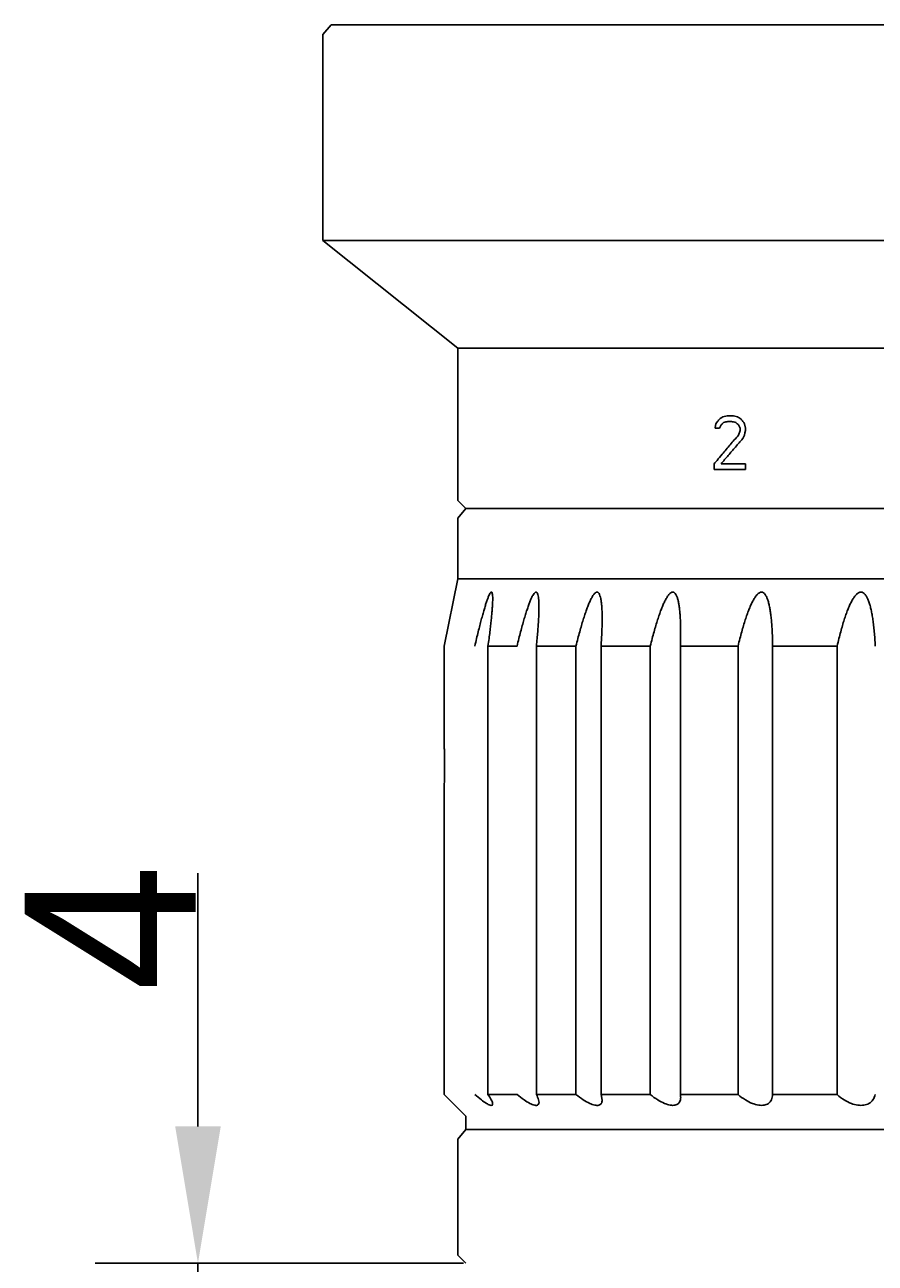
# Model space of a CAD drawing. Header units: millimetres. Extents: x 16567 to 19067, y 2074 to 4074.
# Tile 2 of 11: x 17022 to 17271, y 2409 to 2771. Entities that reach past the tile are written whole.
import ezdxf

# ---------------------------------------------------------------- set-up
doc = ezdxf.new("R2010")
doc.units = ezdxf.units.MM
doc.dimstyles.new('ISO-25', dxfattribs={"dimtxt": 2.5, "dimasz": 40, "dimexe": 30, "dimexo": 0.625, "dimtad": 1, "dimdec": 4, "dimdsep": 46, "dimlunit": 6, "dimtxsty": 'Standard', "dimcen": 2.5, "dimadec": 0, "dimazin": 0, "dimtfac": 1, "dimtdec": 4, "dimtmove": 0, "dimatfit": 3, "dimfxl": 1, "dimtolj": 1, "dimtzin": 0, "dimarcsym": 0})

# ---------------------------------------------------------------- blocks, each defined once
blk = doc.blocks.new('*D56')
at = {"color": 0, "lineweight": -2}
for p, q in [((17072.73, 2448.6), (17072.73, 2522.65)), ((17150.39, 2408.6), (17042.73, 2408.6)), ((17072.73, 2408.6), (17072.73, 2375.53)), ((17268.9, 2375.53), (17042.73, 2375.53)), ((17072.73, 2335.53), (17072.73, 2295.53))]:
    blk.add_line(p, q, dxfattribs=at)
at = {"color": 0}
for points in [[(17066.07, 2448.6), (17079.4, 2448.6), (17072.73, 2408.6)], [(17079.4, 2335.53), (17066.07, 2335.53), (17072.73, 2375.53)]]:
    blk.add_solid(points, dxfattribs=at)
at = {"layer": 'Defpoints', "color": 0}
for p in [(17151.01, 2408.6), (17072.73, 2375.53), (17269.53, 2375.53)]:
    blk.add_point(p, dxfattribs=at)
at = {"color": 0, "insert": (17047.11, 2506.66), "char_height": 2.5, "attachment_point": 5, "rotation": 90}
blk.add_mtext('\\A1;{{\\H20x;4}}', dxfattribs=at)

msp = doc.modelspace()

# ---------------------------------------------------------------- linework, layer by layer
for p, q in [((17111.63337, 2770.6178), (17109.27087, 2767.78278)), ((17111.63558, 2770.6178), (17618.7811, 2770.6178)), ((17109.27084, 2767.7828), (17109.27084, 2707.53905)), ((17621.14584, 2707.53905), (17109.27084, 2707.53905)), ((17109.27084, 2707.53905), (17148.64584, 2676.03905)), ((17581.77084, 2676.03905), (17148.64584, 2676.03905)), ((17148.64584, 2676.03905), (17148.64584, 2631.5453)), ((17224.14281, 2654.00581), (17223.93599, 2652.88754)), ((17225.13763, 2652.66538), (17225.63695, 2653.6707)), ((17228.65946, 2654.67602), (17227.64693, 2654.67602)), ((17228.91337, 2656.35155), (17227.89959, 2656.35155)), ((17230.69942, 2653.6707), (17231.21249, 2652.66538)), ((17232.759, 2652.66538), (17232.50049, 2654.00581)), ((17223.93599, 2652.88754), (17223.89491, 2652.66538)), ((17225.13763, 2652.66538), (17223.89491, 2652.66538)), ((17231.21249, 2651.99517), (17230.69942, 2650.65474)), ((17231.21249, 2652.66538), (17231.21249, 2651.99517)), ((17231.98438, 2649.64942), (17232.50049, 2650.65474)), ((17232.50049, 2650.65474), (17232.62971, 2651.32495)), ((17232.62971, 2651.32495), (17232.759, 2651.99517)), ((17232.759, 2652.66538), (17232.759, 2651.99517)), ((17223.64733, 2642.27708), (17223.64733, 2640.60155)), ((17232.759, 2640.60155), (17223.64733, 2640.60155)), ((17232.759, 2642.27708), (17225.63695, 2642.27708)), ((17232.759, 2642.27708), (17232.759, 2640.60155)), ((17151.00834, 2629.18279), (17148.64584, 2631.54529)), ((17151.00833, 2629.1828), (17148.64584, 2626.42652)), ((17151.00834, 2629.1828), (17579.40649, 2629.1828)), ((17148.64584, 2626.42652), (17148.64584, 2608.7078)), ((17148.64584, 2608.7078), (17144.70834, 2589.0203)), ((17581.77084, 2608.7078), (17148.64584, 2608.7078)), ((17144.70834, 2589.0203), (17144.70834, 2560.27655)), ((17165.99022, 2589.0203), (17157.51027, 2589.0203)), ((17157.51027, 2589.0203), (17157.51027, 2457.90155)), ((17183.22775, 2589.0203), (17171.64961, 2589.0203)), ((17171.64961, 2589.0203), (17171.64961, 2457.90155)), ((17183.22775, 2589.0203), (17183.22775, 2457.90155)), ((17204.94625, 2589.0203), (17190.55501, 2589.0203)), ((17190.55501, 2589.0203), (17190.55501, 2457.90155)), ((17204.94625, 2589.0203), (17204.94625, 2457.90155)), ((17230.61093, 2589.0203), (17213.76096, 2589.0203)), ((17213.76096, 2589.0203), (17213.76096, 2457.90155)), ((17230.61093, 2589.0203), (17230.61093, 2457.90155)), ((17259.58985, 2589.0203), (17240.69604, 2589.0203)), ((17240.69604, 2589.0203), (17240.69604, 2457.90155)), ((17259.58985, 2589.0203), (17259.58985, 2457.90155)), ((17144.70834, 2547.67655), (17144.70834, 2457.90155)), ((17144.70834, 2457.90155), (17151.00834, 2451.60155)), ((17165.99022, 2457.90155), (17157.51027, 2457.90155)), ((17183.22775, 2457.90155), (17171.64961, 2457.90155)), ((17204.94625, 2457.90155), (17190.55501, 2457.90155)), ((17190.55501, 2457.90155), (17190.87249, 2456.30388)), ((17230.61093, 2457.90155), (17213.76096, 2457.90155)), ((17213.76096, 2457.90155), (17213.82521, 2457.11763)), ((17259.58985, 2457.90155), (17240.69604, 2457.90155)), ((17151.00834, 2451.60155), (17151.00834, 2447.66405)), ((17579.4066, 2447.66405), (17151.01009, 2447.66405)), ((17148.64584, 2444.82905), (17148.64584, 2410.96655)), ((17151.00835, 2408.60406), (17148.64585, 2410.96656))]:
    msp.add_line(p, q)
at = {"color": 0}
msp.add_line((17148.64584, 2444.82905), (17151.01009, 2447.66405), dxfattribs=at)
for points in [[(17224.51222, 2654.50436), (17224.38901, 2654.33823), (17224.26587, 2654.17205), (17224.14281, 2654.00581)], [(17224.63958, 2654.67602), (17224.59712, 2654.61881), (17224.55466, 2654.56158), (17224.51222, 2654.50436)], [(17225.13763, 2655.34623), (17224.97147, 2655.12293), (17224.80546, 2654.89953), (17224.63958, 2654.67602)], [(17225.53473, 2655.6128), (17225.40232, 2655.52401), (17225.26995, 2655.43515), (17225.13763, 2655.34623)], [(17225.63695, 2653.6707), (17225.76201, 2653.78246), (17225.88712, 2653.89416), (17226.01228, 2654.00581)], [(17226.01228, 2654.00581), (17226.07168, 2654.05879), (17226.13109, 2654.11176), (17226.19052, 2654.16472)], [(17227.01664, 2656.184), (17226.72359, 2656.12826), (17226.43056, 2656.07241), (17226.13755, 2656.01644)], [(17226.19052, 2654.16472), (17226.25644, 2654.22347), (17226.32237, 2654.2822), (17226.38832, 2654.34091)], [(17226.38832, 2654.34091), (17226.59774, 2654.39685), (17226.80718, 2654.4527), (17227.01664, 2654.50847)], [(17227.89959, 2656.35155), (17227.60525, 2656.29582), (17227.31094, 2656.23997), (17227.01664, 2656.184)], [(17227.01664, 2654.50847), (17227.22671, 2654.5644), (17227.43681, 2654.62025), (17227.64693, 2654.67602)], [(17228.65946, 2654.67602), (17228.87122, 2654.62009), (17229.08301, 2654.56424), (17229.29482, 2654.50847)], [(17229.67697, 2656.184), (17229.42241, 2656.23975), (17229.16788, 2656.2956), (17228.91337, 2656.35155)], [(17229.29482, 2654.50847), (17229.50723, 2654.45254), (17229.71967, 2654.39668), (17229.93212, 2654.34091)], [(17230.44335, 2656.01644), (17230.18787, 2656.0722), (17229.93241, 2656.12805), (17229.67697, 2656.184)], [(17229.93212, 2654.34091), (17230.05984, 2654.22915), (17230.18761, 2654.11745), (17230.31542, 2654.00581)], [(17230.31542, 2654.00581), (17230.44337, 2653.89405), (17230.57137, 2653.78234), (17230.69942, 2653.6707)], [(17230.8527, 2655.74869), (17230.71621, 2655.83788), (17230.57976, 2655.92713), (17230.44335, 2656.01644)], [(17230.9558, 2655.68134), (17230.92143, 2655.70379), (17230.88706, 2655.72624), (17230.8527, 2655.74869)], [(17231.46948, 2655.34623), (17231.29819, 2655.45784), (17231.12697, 2655.56954), (17230.9558, 2655.68134)], [(17231.98438, 2654.67602), (17231.81262, 2654.89932), (17231.64099, 2655.12273), (17231.46948, 2655.34623)], [(17232.50049, 2654.00581), (17232.32833, 2654.22911), (17232.15629, 2654.45252), (17231.98438, 2654.67602)], [(17231.92864, 2649.58564), (17231.94722, 2649.6069), (17231.9658, 2649.62816), (17231.98438, 2649.64942)], [(17224.45925, 2643.25684), (17224.18827, 2642.93054), (17223.91763, 2642.60395), (17223.64733, 2642.27708)], [(17144.70834, 2560.27655), (17144.71124, 2560.17515), (17144.71407, 2560.07375), (17144.71683, 2559.97234)], [(17144.71683, 2547.98076), (17144.71407, 2547.87935), (17144.71124, 2547.77795), (17144.70834, 2547.67655)]]:
    msp.add_open_spline(points, degree=3)
for points, knots in [([(17226.13755, 2656.01644), (17225.97062, 2655.90484), (17225.76966, 2655.77032), (17225.5688, 2655.63565), (17225.53473, 2655.6128)], [0, 0, 0, 0, 0.6024063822, 0.7254746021, 0.7254746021, 0.7254746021, 0.7254746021]), ([(17230.69942, 2650.65474), (17229.90416, 2649.7261), (17228.32254, 2647.86889), (17226.2448, 2645.40091), (17224.96186, 2643.86207), (17224.45925, 2643.25684)], [0, 0, 0, 0, 3.667889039, 7.318199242, 9.678335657, 9.678335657, 9.678335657, 9.678335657]), ([(17225.63695, 2642.27708), (17226.33288, 2643.09804), (17227.73209, 2644.7399), (17229.82963, 2647.17588), (17231.23287, 2648.78941), (17231.92864, 2649.58564)], [0, 0, 0, 0, 3.22871409, 6.47156861, 9.64374892, 9.64374892, 9.64374892, 9.64374892]), ([(17153.6581, 2589.0203), (17153.8277, 2589.74839), (17154.15704, 2591.14381), (17154.64421, 2593.14824), (17155.10442, 2594.98221), (17155.53972, 2596.65682), (17155.95221, 2598.18139), (17156.34376, 2599.56381), (17156.71681, 2600.80823), (17157.07157, 2601.91926), (17157.41404, 2602.88238), (17157.72841, 2603.71013), (17158.04637, 2604.28172), (17158.2675, 2604.75185), (17158.70019, 2604.75678), (17158.78389, 2604.24751), (17158.87157, 2603.68431), (17158.88125, 2603.13539), (17158.88132, 2602.81727), (17158.88122, 2602.7721)], [0, 0, 0, 0, 2.242740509, 4.301244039, 6.188316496, 7.915177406, 9.491914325, 10.92650667, 12.225036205, 13.390493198, 14.420815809, 15.304005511, 16.009065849, 16.463020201, 16.693387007, 17.085866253, 17.725660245, 18.546813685, 18.682318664, 18.682318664, 18.682318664, 18.682318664]), ([(17165.99022, 2589.0203), (17166.16729, 2589.74868), (17166.51312, 2591.14476), (17167.03078, 2593.14927), (17167.52597, 2594.98334), (17168.00061, 2596.65809), (17168.4567, 2598.18291), (17168.89641, 2599.56557), (17169.32222, 2600.8108), (17169.73619, 2601.92179), (17170.14213, 2602.88956), (17170.53649, 2603.71269), (17170.92646, 2604.31439), (17171.28232, 2604.76101), (17171.78849, 2604.77264), (17172.03406, 2604.28566), (17172.19705, 2603.68281), (17172.31119, 2602.85807), (17172.37988, 2601.89212), (17172.40334, 2601.03074), (17172.40643, 2600.49522), (17172.40642, 2600.32929)], [0, 0, 0, 0, 2.248797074, 4.314750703, 6.210693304, 7.947926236, 9.53669722, 10.985255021, 12.300130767, 13.485075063, 14.539386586, 15.453721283, 16.2030789, 16.727555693, 17.066499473, 17.514362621, 18.175952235, 19.005881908, 19.980635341, 21.089763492, 21.587537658, 21.587537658, 21.587537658, 21.587537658]), ([(17183.22775, 2589.0203), (17183.40793, 2589.74896), (17183.76175, 2591.14566), (17184.29714, 2593.15024), (17184.81515, 2594.98444), (17185.31745, 2596.65935), (17185.80596, 2598.18441), (17186.283, 2599.56737), (17186.7513, 2600.8133), (17187.21403, 2601.92477), (17187.67507, 2602.89566), (17188.13691, 2603.71841), (17188.60044, 2604.33812), (17189.06862, 2604.76812), (17189.64516, 2604.78008), (17190.02184, 2604.31702), (17190.27787, 2603.68811), (17190.48308, 2602.86438), (17190.63672, 2601.89435), (17190.75014, 2600.78438), (17190.8265, 2599.54048), (17190.86535, 2598.26617), (17190.87251, 2597.40639), (17190.8725, 2597.0062)], [0, 0, 0, 0, 2.251816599, 4.322317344, 6.224382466, 7.969418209, 9.567859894, 11.028263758, 12.357666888, 13.560671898, 14.638096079, 15.583529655, 16.378358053, 16.974427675, 17.413615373, 17.929468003, 18.625492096, 19.473851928, 20.459008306, 21.573801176, 22.818617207, 24.197362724, 25.397921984, 25.397921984, 25.397921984, 25.397921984]), ([(17204.94625, 2589.0203), (17205.12509, 2589.74918), (17205.47816, 2591.14641), (17206.01812, 2593.15109), (17206.5462, 2594.9854), (17207.06379, 2596.66047), (17207.57272, 2598.18577), (17208.07536, 2599.56905), (17208.57472, 2600.81558), (17209.07475, 2601.92773), (17209.58022, 2602.90086), (17210.0972, 2603.72487), (17210.62733, 2604.35538), (17211.18771, 2604.77339), (17211.83124, 2604.7828), (17212.3146, 2604.33981), (17212.66512, 2603.69631), (17212.95571, 2602.87056), (17213.19169, 2601.89757), (17213.38555, 2600.78675), (17213.54177, 2599.54213), (17213.66377, 2598.16129), (17213.75276, 2596.63891), (17213.80883, 2594.9673), (17213.82414, 2593.70028), (17213.82522, 2592.98957), (17213.82522, 2592.88768)], [0, 0, 0, 0, 2.251515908, 4.323235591, 6.228104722, 7.977648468, 9.582500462, 11.051534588, 12.392303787, 13.610274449, 14.707795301, 15.681382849, 16.51857037, 17.181058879, 17.709681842, 18.296362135, 19.034607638, 19.908712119, 20.910709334, 22.036874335, 23.289336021, 24.672957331, 26.194765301, 27.863714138, 29.690169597, 29.995837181, 29.995837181, 29.995837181, 29.995837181]), ([(17230.61093, 2589.0203), (17230.78402, 2589.74934), (17231.12761, 2591.14695), (17231.65883, 2593.15172), (17232.18398, 2594.98615), (17232.70413, 2596.66137), (17233.22094, 2598.18688), (17233.7368, 2599.57046), (17234.25494, 2600.81749), (17234.77994, 2601.93033), (17235.3176, 2602.90515), (17235.87659, 2603.73084), (17236.46154, 2604.36793), (17237.09549, 2604.77729), (17237.79942, 2604.78329), (17238.3696, 2604.35522), (17238.80693, 2603.70469), (17239.17633, 2602.87631), (17239.48927, 2601.90112), (17239.75899, 2600.78934), (17239.99134, 2599.54405), (17240.19031, 2598.16281), (17240.35765, 2596.64016), (17240.4938, 2594.96835), (17240.59806, 2593.13787), (17240.66876, 2591.13766), (17240.69079, 2589.74619), (17240.69604, 2589.0203)], [0, 0, 0, 0, 2.247923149, 4.317420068, 6.221514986, 7.971856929, 9.579272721, 11.052938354, 12.400890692, 13.629402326, 14.742246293, 15.738641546, 16.611660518, 17.331152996, 17.936197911, 18.589808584, 19.37303508, 20.277178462, 21.300537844, 22.442520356, 23.706931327, 25.099580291, 26.628062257, 28.301684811, 30.1310351, 32.127930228, 34.30566498, 34.30566498, 34.30566498, 34.30566498]), ([(17259.58985, 2589.0203), (17259.75289, 2589.74942), (17260.07849, 2591.14724), (17260.5879, 2593.15209), (17261.09717, 2594.98662), (17261.60705, 2596.66197), (17262.11901, 2598.18766), (17262.63537, 2599.5715), (17263.15952, 2600.81893), (17263.69649, 2601.93236), (17264.25306, 2602.90845), (17264.83997, 2603.73574), (17265.46522, 2604.37699), (17266.15469, 2604.78024), (17266.90909, 2604.78278), (17267.5484, 2604.36502), (17268.06028, 2603.71175), (17268.49974, 2602.88125), (17268.88202, 2601.9045), (17269.22111, 2600.79187), (17269.52394, 2599.54602), (17269.79504, 2598.16441), (17270.03664, 2596.64151), (17270.24955, 2594.96953), (17270.43341, 2593.13891), (17270.58681, 2591.13861), (17270.66375, 2589.74648), (17270.69703, 2589.0203)], [0, 0, 0, 0, 2.241375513, 4.305415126, 6.205229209, 7.952586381, 9.558486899, 11.032370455, 12.382689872, 13.616408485, 14.738520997, 15.750567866, 16.650340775, 17.414489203, 18.081059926, 18.79311152, 19.619587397, 20.554860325, 21.601806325, 22.762358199, 24.041751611, 25.446627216, 26.985086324, 28.666752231, 30.502405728, 32.503975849, 34.684811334, 34.684811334, 34.684811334, 34.684811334]), ([(17158.88122, 2602.7721), (17158.8806, 2602.49326), (17158.86911, 2601.84446), (17158.81701, 2600.78175), (17158.73074, 2599.53867), (17158.61196, 2598.15881), (17158.461, 2596.63707), (17158.27669, 2594.96592), (17158.05735, 2593.13592), (17157.80066, 2591.13608), (17157.61147, 2589.74576), (17157.51027, 2589.0203)], [0, 0, 0, 0, 0.836534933, 1.946348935, 3.1915569, 4.574595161, 6.101074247, 7.779070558, 9.618378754, 11.630289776, 13.827740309, 13.827740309, 13.827740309, 13.827740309]), ([(17172.40642, 2600.32929), (17172.40641, 2600.08111), (17172.40024, 2599.3734), (17172.3661, 2598.15916), (17172.29396, 2596.63728), (17172.1878, 2594.96601), (17172.04611, 2593.13593), (17171.86664, 2591.13603), (17171.72637, 2589.74573), (17171.64961, 2589.0203)], [0, 0, 0, 0, 0.744561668, 2.123105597, 3.643856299, 5.315112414, 7.146818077, 9.150374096, 11.338805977, 11.338805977, 11.338805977, 11.338805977]), ([(17190.8725, 2597.0062), (17190.8725, 2596.90001), (17190.87102, 2596.23776), (17190.85172, 2594.96649), (17190.79118, 2593.13629), (17190.69337, 2591.1363), (17190.60546, 2589.74579), (17190.55501, 2589.0203)], [0, 0, 0, 0, 0.318593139, 1.986724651, 3.813993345, 5.81193521, 7.993672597, 7.993672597, 7.993672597, 7.993672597]), ([(17213.82522, 2592.88768), (17213.82524, 2592.32435), (17213.81477, 2591.035), (17213.78385, 2589.74595), (17213.76096, 2589.0203)], [0, 0, 0, 0, 1.689986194, 3.868032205, 3.868032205, 3.868032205, 3.868032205]), ([(17144.71683, 2559.97234), (17144.72492, 2559.67455), (17144.74409, 2558.91315), (17144.77105, 2557.56433), (17144.79288, 2555.86447), (17144.80124, 2553.97725), (17144.79291, 2552.09172), (17144.77107, 2550.39008), (17144.74413, 2549.0415), (17144.72493, 2548.27867), (17144.71683, 2547.98076)], [0, 0, 0, 0, 0.893704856, 2.284906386, 4.047258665, 5.99366192, 7.946540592, 9.703815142, 11.098970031, 11.993035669, 11.993035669, 11.993035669, 11.993035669]), ([(17158.86624, 2455.14867), (17158.85707, 2455.02888), (17158.75271, 2454.65466), (17157.87885, 2454.85569), (17156.91933, 2455.39348), (17155.37423, 2456.46128), (17154.2811, 2457.36665), (17153.6581, 2457.90155)], [0, 0, 0, 0, 0.360419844, 0.953002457, 2.118282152, 3.958604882, 6.421989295, 6.421989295, 6.421989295, 6.421989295]), ([(17157.51027, 2457.90155), (17157.85809, 2457.40287), (17158.3514, 2456.58093), (17158.87431, 2455.63175), (17158.87043, 2455.20343), (17158.86624, 2455.14867)], [0, 0, 0, 0, 1.823992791, 2.935124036, 3.099894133, 3.099894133, 3.099894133, 3.099894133]), ([(17172.42715, 2455.63491), (17172.42459, 2455.52603), (17172.37106, 2455.19695), (17171.91551, 2454.65121), (17170.84851, 2454.81873), (17169.56734, 2455.36239), (17167.85842, 2456.42991), (17166.65124, 2457.35774), (17165.99022, 2457.90155)], [0, 0, 0, 0, 0.326726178, 0.992019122, 1.862628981, 3.256317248, 5.267604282, 7.835499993, 7.835499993, 7.835499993, 7.835499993]), ([(17171.64961, 2457.90155), (17171.91145, 2457.40667), (17172.22386, 2456.66931), (17172.43286, 2455.87766), (17172.42715, 2455.63491)], [0, 0, 0, 0, 1.679655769, 2.408127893, 2.408127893, 2.408127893, 2.408127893]), ([(17190.87242, 2456.30388), (17190.87217, 2455.96303), (17190.76409, 2455.2708), (17189.82445, 2454.67699), (17188.58185, 2454.78842), (17187.05133, 2455.33946), (17185.19522, 2456.40122), (17183.91041, 2457.34942), (17183.22775, 2457.90155)], [0, 0, 0, 0, 1.022559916, 1.910836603, 3.038036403, 4.635575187, 6.78608881, 9.420075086, 9.420075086, 9.420075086, 9.420075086]), ([(17213.82856, 2457.11763), (17213.82865, 2456.8606), (17213.76464, 2456.20933), (17213.27566, 2455.22546), (17212.09018, 2454.6971), (17210.64806, 2454.7689), (17208.92977, 2455.31916), (17206.96043, 2456.37641), (17205.63306, 2457.34173), (17204.94625, 2457.90155)], [0, 0, 0, 0, 0.771081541, 1.957135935, 3.085696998, 4.44173134, 6.210199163, 8.461502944, 11.119696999, 11.119696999, 11.119696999, 11.119696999]), ([(17240.69604, 2457.90155), (17240.67688, 2457.37162), (17240.4886, 2456.3691), (17239.52823, 2455.21069), (17238.14076, 2454.70879), (17236.51433, 2454.75685), (17234.65663, 2455.30088), (17232.6192, 2456.35469), (17231.28377, 2457.33474), (17230.61093, 2457.90155)], [0, 0, 0, 0, 1.590819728, 2.951059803, 4.310846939, 5.862325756, 7.762876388, 10.072167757, 12.71146382, 12.71146382, 12.71146382, 12.71146382]), ([(17270.69703, 2457.90155), (17270.57081, 2457.35069), (17270.1375, 2456.31634), (17268.89786, 2455.21355), (17267.32482, 2454.71593), (17265.54732, 2454.74859), (17263.59595, 2455.2846), (17261.539, 2456.33539), (17260.23043, 2457.32862), (17259.58985, 2457.90155)], [0, 0, 0, 0, 1.695414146, 3.254111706, 4.822176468, 6.530897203, 8.520504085, 10.842614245, 13.4208593, 13.4208593, 13.4208593, 13.4208593])]:
    msp.add_open_spline(points, degree=3, knots=knots)

# ---------------------------------------------------------------- dimensions: what is measured, and where the dimension line sits
dim = msp.add_linear_dim(base=(17072.73401, 2375.52905), p1=(17151.01024, 2408.60405), p2=(17269.52709, 2375.52905), angle=90, text='{{\\H20x;4}}', dimstyle='ISO-25', dxfattribs=at)
dim.commit()
dim.dimension.update_dxf_attribs({"geometry": '*D56', "text_midpoint": (17072.73401, 2506.66031), "dimtype": 160})

doc.saveas('drawing.dxf')
